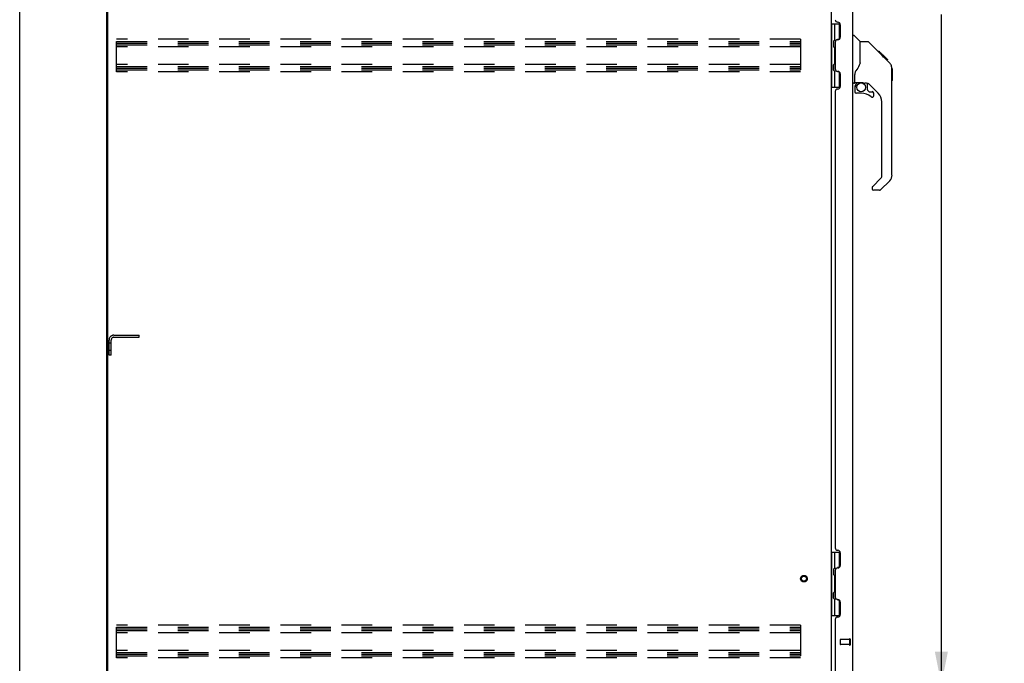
# Model space of a CAD drawing. Header units: inches. Extents: x 0 to 277, y 0 to 179.
# Tile 25 of 94: x 0 to 49, y 60 to 92. Entities that reach past the tile are written whole.
import ezdxf

# ---------------------------------------------------------------- set-up
doc = ezdxf.new("R2010")
doc.units = ezdxf.units.IN
doc.header["$LTSCALE"] = 15.20914
doc.header["$MEASUREMENT"] = 0
doc.linetypes.add('HIDDEN', pattern=[0.2, 0.1, -0.1])
doc.layers.get('0').update_dxf_attribs({"linetype": 'CONTINUOUS'})
for name, color, linetype in [('02___PRT_ALL_AXES', 7, 'CONTINUOUS'), ('DEFAULT_2', 8, 'HIDDEN'), ('DIMENSIONS', 7, 'CONTINUOUS')]:
    doc.layers.add(name, color=color, linetype=linetype)
doc.styles.get("Standard").update_dxf_attribs({"font": 'txt', "width": 0.8})
doc.dimstyles.new('DIMSTYLE_1', dxfattribs={"dimtxt": 1.382649, "dimasz": 1.626646, "dimexe": 0.09, "dimexo": 0.07, "dimgap": 0.0425, "dimtad": 0, "dimtih": 1, "dimtoh": 1, "dimzin": 4, "dimdsep": 46, "dimtxsty": 'Standard', "dimblk": '_FILLED', "dimblk1": '_FILLED', "dimblk2": '_FILLED', "dimcen": 0.09, "dimadec": 0, "dimazin": 0, "dimtfac": 1, "dimtofl": 0, "dimtmove": 0, "dimatfit": 3, "dimldrblk": '_FILLED', "dimfxl": 0, "dimtolj": 1, "dimtzin": 4, "dimarcsym": 0})

# ---------------------------------------------------------------- blocks, each defined once
blk = doc.blocks.new('_FILLED')
at = {"color": 0, "linetype": 'ByBlock'}
blk.add_solid([(0, 0), (-1, 0.2), (-1, -0.2)], dxfattribs=at)
blk = doc.blocks.new('*D21')
at = {"layer": 'DIMENSIONS', "color": 2, "linetype": 'Continuous'}
for p, q in [((42.282, 121.169), (47.277, 121.169)), ((45.813, 121.169), (45.813, 96.8)), ((45.813, 58.669), (45.813, 91.96)), ((42.282, 58.669), (47.277, 58.669))]:
    blk.add_line(p, q, dxfattribs=at)
at = {"layer": 'DIMENSIONS', "color": 2, "linetype": 'Continuous', "xscale": 1.6266460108, "yscale": 1.6266460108, "zscale": 1.6266460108}
for p, rotation in [((45.813, 121.169), 90), ((45.813, 58.669), 270)]:
    blk.add_blockref('_FILLED', p, dxfattribs=dict(at, rotation=rotation))
at = {"layer": 'DIMENSIONS', "color": 2, "linetype": 'Continuous', "insert": (45.813, 96.108), "char_height": 1.3826, "width": 5.5306, "attachment_point": 2, "line_spacing_factor": 0.9}
blk.add_mtext('62.50\\PDOORS', dxfattribs=at)

msp = doc.modelspace()

# ---------------------------------------------------------------- linework, layer by layer
at = {"color": 7, "linetype": 'Continuous'}
for p, q in [((0, 0), (0, 178.931)), ((4.336, 52.023), (4.336, 123.815)), ((40.336, 91.494), (40.78, 91.494)), ((40.376, 88.345), (40.376, 91.494)), ((40.513, 90.705), (40.513, 91.494)), ((40.73, 91.494), (40.73, 90.725)), ((40.45, 90.641), (40.513, 90.705)), ((40.45, 90.641), (40.45, 90.379)), ((40.466, 90.363), (40.466, 90.657)), ((40.714, 90.717), (40.65, 90.717)), ((41.39, 90.923), (41.452, 90.923)), ((41.778, 90.614), (41.48, 90.912)), ((42.145, 90.608), (41.784, 90.608)), ((41.784, 89.504), (41.784, 90.608)), ((42.965, 89.82), (42.2, 90.585)), ((40.45, 90.379), (40.513, 90.315)), ((40.513, 89.524), (40.513, 90.315)), ((42.722, 90.131), (42.655, 90.131)), ((42.729, 90.124), (42.662, 90.124)), ((42.739, 90.114), (42.672, 90.114)), ((42.745, 90.107), (42.678, 90.107)), ((42.753, 90.099), (42.686, 90.099)), ((42.773, 90.08), (42.706, 90.08)), ((42.722, 90.131), (43.048, 89.804)), ((42.795, 90.057), (42.729, 90.057)), ((41.784, 89.566), (41.763, 89.51)), ((42.819, 90.034), (42.752, 90.034)), ((42.842, 90.01), (42.776, 90.01)), ((42.866, 89.986), (42.799, 89.986)), ((42.89, 89.963), (42.823, 89.963)), ((42.882, 89.903), (42.838, 89.948)), ((42.912, 89.94), (42.845, 89.94)), ((42.932, 89.92), (42.865, 89.92)), ((42.938, 89.847), (42.882, 89.903)), ((42.95, 89.903), (42.883, 89.903)), ((42.963, 89.89), (42.896, 89.89)), ((42.967, 89.886), (42.9, 89.886)), ((42.969, 89.884), (42.902, 89.884)), ((42.969, 89.883), (42.903, 89.883)), ((42.97, 89.882), (42.903, 89.882)), ((42.972, 89.88), (42.906, 89.88)), ((42.977, 89.875), (42.91, 89.875)), ((42.983, 89.87), (42.916, 89.87)), ((42.997, 89.856), (42.93, 89.856)), ((42.965, 89.82), (42.938, 89.847)), ((43.012, 89.841), (42.945, 89.841)), ((43.019, 89.833), (42.952, 89.833)), ((43.026, 89.826), (42.959, 89.826)), ((42.965, 89.82), (43.243, 89.542)), ((43.038, 89.814), (42.971, 89.814)), ((43.043, 89.809), (42.977, 89.809)), ((43.047, 89.806), (42.98, 89.806)), ((43.048, 89.804), (42.981, 89.804)), ((43.049, 89.804), (42.982, 89.804)), ((43.048, 89.804), (42.982, 89.804)), ((43.133, 89.719), (43.049, 89.804)), ((43.066, 89.719), (43.133, 89.719)), ((43.135, 89.718), (43.068, 89.718)), ((43.137, 89.715), (43.07, 89.715)), ((43.135, 89.718), (43.137, 89.715)), ((40.45, 89.46), (40.513, 89.524)), ((40.45, 89.198), (40.45, 89.46)), ((40.45, 89.198), (40.513, 89.134)), ((40.466, 89.182), (40.466, 89.476)), ((40.513, 88.345), (40.513, 89.134)), ((40.65, 89.122), (40.714, 89.122)), ((40.73, 89.114), (40.73, 88.345)), ((43.357, 89.287), (43.357, 89.293)), ((43.358, 83.98), (43.358, 89.264)), ((43.37, 89.268), (43.37, 88.682)), ((41.508, 88.581), (41.508, 88.988)), ((40.336, 88.345), (40.78, 88.345)), ((41.469, 88.542), (41.39, 88.542)), ((41.508, 88.364), (41.508, 88.126)), ((41.528, 88.583), (41.823, 88.583)), ((41.566, 88.503), (41.645, 88.583)), ((41.574, 88.495), (41.57, 88.499)), ((41.58, 88.489), (41.574, 88.495)), ((42.096, 88.542), (42.008, 88.542)), ((42.138, 88.21), (42.138, 88.537)), ((42.141, 88.202), (42.213, 88.13)), ((42.674, 88.045), (42.172, 88.547)), ((42.221, 88.126), (42.374, 88.126)), ((41.823, 88.048), (41.587, 88.048)), ((42.453, 87.928), (42.453, 88.048)), ((42.847, 83.895), (42.847, 87.628)), ((42.388, 83.403), (42.823, 83.839)), ((43.243, 83.702), (42.791, 83.25)), ((42.374, 83.37), (42.374, 83.305)), ((42.735, 83.227), (42.453, 83.227)), ((40.336, 65.244), (40.78, 65.244)), ((40.376, 62.095), (40.376, 65.244)), ((40.513, 64.455), (40.513, 65.244)), ((40.73, 65.244), (40.73, 64.475)), ((40.45, 64.391), (40.513, 64.455)), ((40.45, 64.391), (40.45, 64.129)), ((40.45, 64.129), (40.513, 64.065)), ((40.466, 64.113), (40.466, 64.407)), ((40.714, 64.467), (40.65, 64.467)), ((40.513, 63.274), (40.513, 64.065)), ((40.45, 63.21), (40.513, 63.274)), ((40.45, 62.948), (40.45, 63.21)), ((40.466, 62.932), (40.466, 63.226)), ((40.45, 62.948), (40.513, 62.884)), ((40.513, 62.095), (40.513, 62.884)), ((40.65, 62.872), (40.714, 62.872)), ((40.73, 62.864), (40.73, 62.095)), ((40.336, 62.095), (40.78, 62.095))]:
    msp.add_line(p, q, dxfattribs=at)
at = {"color": 3, "linetype": 'Continuous'}
for p, q in [((4.388, 52.086), (4.388, 123.753)), ((41.39, 120.923), (41.39, 58.916)), ((40.336, 120.627), (40.336, 59.212)), ((40.66, 91.58), (40.662, 91.58)), ((40.786, 91.456), (40.786, 90.829)), ((40.536, 90.581), (40.536, 89.258)), ((40.662, 90.705), (40.66, 90.705)), ((40.66, 89.134), (40.662, 89.134)), ((40.786, 89.01), (40.786, 88.383)), ((40.536, 88.135), (40.536, 65.454)), ((40.662, 88.259), (40.66, 88.259)), ((40.66, 65.33), (40.662, 65.33)), ((40.786, 65.206), (40.786, 64.579)), ((40.536, 64.331), (40.536, 63.008)), ((40.662, 64.455), (40.66, 64.455)), ((40.66, 62.884), (40.662, 62.884)), ((40.786, 62.76), (40.786, 62.133)), ((40.536, 61.885), (40.536, 58.793)), ((40.662, 62.009), (40.66, 62.009))]:
    msp.add_line(p, q, dxfattribs=at)
at = {"color": 7, "linetype": 'Continuous'}
for points in [[(42.2, 90.585), (42.193, 90.592), (42.184, 90.598), (42.175, 90.602), (42.165, 90.606), (42.155, 90.608), (42.145, 90.608)], [(41.561, 89.158), (41.551, 89.142), (41.535, 89.113), (41.523, 89.081), (41.514, 89.047), (41.509, 89.012), (41.508, 88.988)], [(41.763, 89.51), (41.732, 89.44), (41.696, 89.369), (41.653, 89.297), (41.606, 89.223), (41.561, 89.158)], [(43.358, 89.264), (43.357, 89.293), (43.352, 89.334), (43.342, 89.375), (43.328, 89.414), (43.311, 89.452), (43.289, 89.488), (43.263, 89.52), (43.243, 89.542)], [(41.58, 88.489), (41.57, 88.479), (41.562, 88.468), (41.554, 88.456), (41.547, 88.444), (41.541, 88.432), (41.537, 88.419), (41.533, 88.405), (41.53, 88.392), (41.529, 88.378), (41.528, 88.364)], [(41.57, 88.499), (41.569, 88.5), (41.567, 88.502), (41.566, 88.502), (41.566, 88.503), (41.566, 88.503)], [(41.823, 88.583), (41.829, 88.583), (41.849, 88.582), (41.87, 88.579), (41.892, 88.575), (41.911, 88.571), (41.929, 88.565), (41.945, 88.56), (41.959, 88.555), (41.971, 88.551), (41.982, 88.547), (41.991, 88.544), (41.999, 88.542)], [(41.999, 88.542), (42.007, 88.542), (42.008, 88.542)]]:
    msp.add_lwpolyline(points, dxfattribs=at)
msp.add_circle((41.823, 88.343), 0.217, dxfattribs=at)
at = {"color": 3, "linetype": 'Continuous'}
for centre, start, end in [((40.66, 91.704), 180, 270), ((40.662, 91.456), 0, 90), ((40.66, 90.581), 90, 179.9999), ((40.662, 90.829), 270, 360), ((40.66, 89.258), 180, 270), ((40.662, 89.01), 0, 90), ((40.66, 88.135), 90, 179.9999), ((40.662, 88.383), 270, 360), ((40.66, 65.454), 180, 270), ((40.662, 65.206), 0, 90), ((40.66, 64.331), 90, 179.9999), ((40.662, 64.579), 270, 360), ((40.66, 63.008), 180, 270), ((40.662, 62.76), 0, 90), ((40.66, 61.885), 90, 179.9999), ((40.662, 62.133), 270, 360)]:
    msp.add_arc(centre, 0.124, start, end, dxfattribs=at)
at = {"color": 7, "linetype": 'Continuous'}
for centre, radius, start, end in [((40.45, 90.613), 0.116, 20.3542, 57.1581), ((41.452, 90.884), 0.0394, 45, 90), ((41.764, 90.6), 0.0197, 0, 45), ((40.45, 90.407), 0.116, 302.8419, 317.2803), ((40.986, 90.14), 0.472, 162.3081, 180), ((40.986, 89.699), 0.472, 180, 197.6919), ((40.45, 89.432), 0.116, 42.7197, 57.1581), ((40.45, 89.226), 0.116, 302.8419, 339.6433), ((43.35, 89.268), 0.0197, 0, 68.9395), ((41.528, 88.603), 0.0197, 180, 270), ((43.35, 88.682), 0.0197, 293.607, 360), ((41.469, 88.581), 0.0394, 270, 360), ((41.705, 88.364), 0.197, 135, 180), ((41.587, 88.126), 0.0787, 180, 270), ((42.096, 88.345), 0.197, 52.5121, 90), ((42.15, 88.21), 0.0118, 180, 225), ((42.221, 88.138), 0.0118, 225, 270), ((42.374, 88.048), 0.0787, 0, 90), ((41.823, 87.26), 0.787, 50.4788, 90), ((42.374, 87.928), 0.0787, 230.4788, 360), ((42.256, 87.628), 0.591, 0, 45), ((42.768, 83.895), 0.0787, 315, 360), ((42.965, 83.98), 0.394, 315, 360), ((42.421, 83.37), 0.0472, 135, 180), ((42.453, 83.305), 0.0787, 180, 270), ((42.735, 83.305), 0.0787, 270, 315), ((40.45, 64.363), 0.116, 20.3542, 57.1581), ((40.45, 64.157), 0.116, 302.8419, 317.2803), ((40.986, 63.89), 0.472, 162.3081, 180), ((40.986, 63.449), 0.472, 180, 197.6919), ((40.45, 63.182), 0.116, 42.7197, 57.1581), ((40.45, 62.976), 0.116, 302.8419, 339.6433)]:
    msp.add_arc(centre, radius, start, end, dxfattribs=at)
at = {"layer": '02___PRT_ALL_AXES', "color": 8, "linetype": 'HIDDEN'}
for p, q in [((4.44, 75.273), (4.44, 75.648)), ((4.44, 75.648), (4.544, 75.648)), ((4.544, 75.273), (4.544, 75.648)), ((4.44, 75.273), (4.544, 75.273)), ((41.243, 60.897), (40.796, 60.897)), ((41.243, 60.897), (41.243, 60.649)), ((41.243, 60.649), (40.796, 60.649))]:
    msp.add_line(p, q, dxfattribs=at)
msp.add_circle((38.982, 63.919), 0.124, dxfattribs=at)
at = {"layer": 'DEFAULT_2', "color": 8, "linetype": 'HIDDEN'}
for p, q in [((4.815, 89.107), (4.815, 90.732)), ((38.815, 90.732), (4.815, 90.732)), ((4.815, 90.628), (38.815, 90.628)), ((4.815, 90.544), (38.815, 90.544)), ((38.815, 90.732), (38.815, 89.107)), ((4.815, 90.461), (38.815, 90.461)), ((38.815, 90.357), (4.815, 90.357)), ((38.815, 89.482), (4.815, 89.482)), ((4.815, 89.378), (38.815, 89.378)), ((4.815, 89.294), (38.815, 89.294)), ((4.815, 89.211), (38.815, 89.211)), ((38.815, 89.107), (4.815, 89.107)), ((4.687, 76.023), (5.94, 76.023)), ((4.687, 75.919), (5.94, 75.919)), ((5.94, 75.919), (5.94, 76.023)), ((4.44, 75.023), (4.44, 75.777)), ((4.544, 75.023), (4.544, 75.777)), ((4.544, 75.023), (4.44, 75.023)), ((38.815, 61.607), (4.815, 61.607)), ((4.815, 59.982), (4.815, 61.607)), ((4.815, 61.503), (38.815, 61.503)), ((4.815, 61.419), (38.815, 61.419)), ((4.815, 61.336), (38.815, 61.336)), ((38.815, 61.232), (4.815, 61.232)), ((38.815, 61.607), (38.815, 59.982)), ((40.786, 60.887), (40.786, 60.659)), ((41.243, 60.915), (41.243, 60.631)), ((41.286, 60.915), (41.286, 60.631)), ((38.815, 60.357), (4.815, 60.357)), ((4.815, 60.253), (38.815, 60.253)), ((4.815, 60.169), (38.815, 60.169)), ((4.815, 60.086), (38.815, 60.086)), ((38.815, 59.982), (4.815, 59.982))]:
    msp.add_line(p, q, dxfattribs=at)
for radius in [0.164, 0.124]:
    msp.add_circle((38.982, 63.919), radius, dxfattribs=at)
for centre, radius, start, end in [((4.687, 75.777), 0.246, 90, 180), ((4.687, 75.777), 0.142, 90, 180), ((40.796, 60.887), 0.01, 90, 180), ((41.264, 60.915), 0.0215, 0, 180), ((40.796, 60.659), 0.01, 180, 270), ((41.264, 60.631), 0.0215, 180, 360)]:
    msp.add_arc(centre, radius, start, end, dxfattribs=at)

# ---------------------------------------------------------------- dimensions: what is measured, and where the dimension line sits
at = {"layer": 'DIMENSIONS', "color": 2, "linetype": 'Continuous'}
dim = msp.add_linear_dim(base=(45.813, 58.669), p1=(42.212, 121.169), p2=(42.212, 58.669), angle=270, text='<>\\PDOORS', dimstyle='DIMSTYLE_1', dxfattribs=at)
dim.commit()
dim.dimension.update_dxf_attribs({"geometry": '*D21', "text_midpoint": (45.813, 94.38), "dimtype": 160})

doc.saveas('drawing.dxf')
